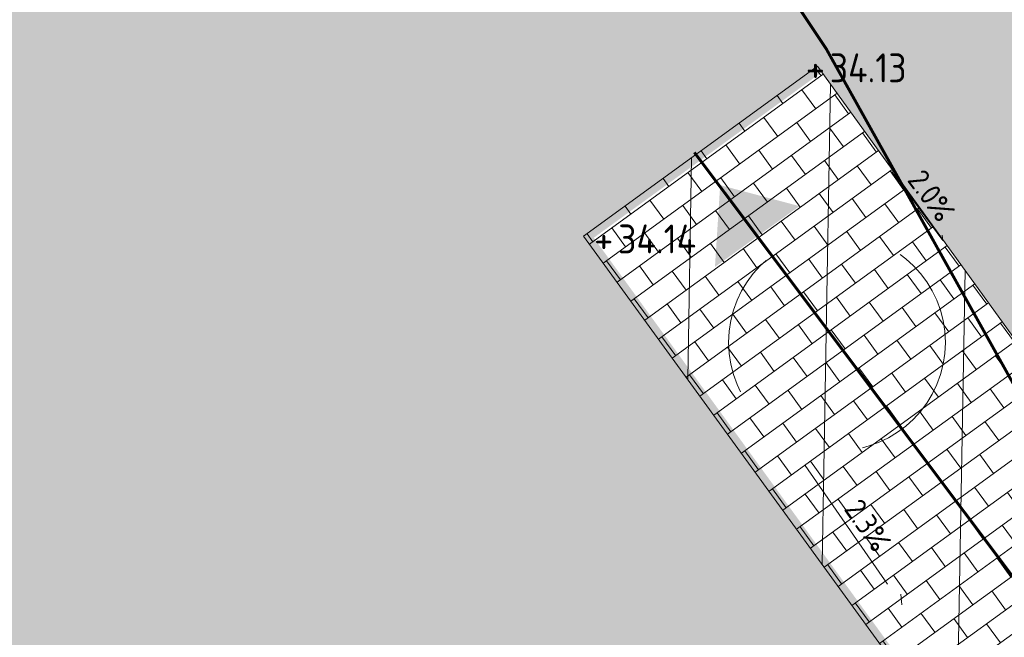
# Model space of a CAD drawing. Header units: metres. Extents: x 111845 to 310872, y 1106090 to 6520273.
# Tile 52 of 62: x 310827.52 to 310834.33, y 6520239.76 to 6520244.03. Entities that reach past the tile are written whole.
import ezdxf
from ezdxf.enums import TextEntityAlignment as Align

# ---------------------------------------------------------------- set-up
doc = ezdxf.new("R2010")
doc.units = ezdxf.units.M
doc.linetypes.add('DASHED_1', pattern=[2, 1, -1])
doc.linetypes.add('DASHED_2', pattern=[3, 2, -1])
for name, color, linetype, lineweight in [('_LA DIV-Bygg', 7, 'Continuous', 9), ('_LA DIV-Bygg under tak', 251, 'DASHED_2', 9), ('_LA TEK-Punkthøgde ny', 8, 'Continuous', 9), ('_LA VVS-Fallpiil', 8, 'Continuous', 9), ('LARK_KANT_ingen kant', 8, 'Continuous', 0), ('LARK_KANT_stein_granitt_vis5cm', 8, 'Continuous', 9)]:
    doc.layers.add(name, color=color, linetype=linetype, lineweight=lineweight)
for name, color, linetype, lineweight, true_color in [('LARK_BYGG_skravur', 7, 'Continuous', 0, 0xffffff), ('LARK_GRØNT_busker_mørk', 7, 'Continuous', 0, 0x97bd84), ('LARK_MATERIALE_asfalt', 7, 'Continuous', 0, 0xd1d1d1), ('LARK_MATERIALE_belegningsstein_oker', 7, 'Continuous', 0, 0x999999), ('LARK_UTSTYR_ledelinje', 7, 'Continuous', 0, 0xef4ff5)]:
    doc.layers.add(name, color=color, linetype=linetype, lineweight=lineweight, true_color=true_color)
doc.styles.add('FISO', font='Fiso')
doc.styles.add('ISO', font='ISO')
doc.styles.get("Standard").update_dxf_attribs({"font": 'ISOCPEUR.TTF'})

# ---------------------------------------------------------------- blocks, each defined once
blk = doc.blocks.new('_MPLUSZH')
at = {"style": 'FISO'}
blk.add_attdef('PLUSHÖJD', (2.074, -1), '', height=2, dxfattribs=at)
blk.add_attdef('+', text='', height=1, dxfattribs=at).set_placement((0, 0), align=Align.MIDDLE)

msp = doc.modelspace()

# ---------------------------------------------------------------- hatches: boundary and pattern name
at = {"layer": '_LA DIV-Bygg under tak', "linetype": 'DASHED_1', "true_color": 0x909090}
h = msp.add_hatch(dxfattribs=at)
h.set_pattern_fill('ANSI31', color=252, scale=0.3, angle=44)
h.set_pattern_definition([(89, (8.2589, 4.4897), (-0.95235492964, 0.01662341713), [])])
h.paths.add_polyline_path([(310831.4222, 6520242.5319), (310833.0402, 6520243.7074), (310835.8385, 6520239.8337), (310834.2374, 6520238.6615)])
at = {"layer": 'LARK_BYGG_skravur'}
h = msp.add_hatch(color=256, dxfattribs=at)
h.dxf.hatch_style = 1
h.paths.add_polyline_path([(310811.9609, 6520254.4478), (310811.9608, 6520252.4478), (310808.3609, 6520252.4478), (310808.3609, 6520243.3478), (310814.7609, 6520243.3478), (310814.7609, 6520245.176), (310820.4983, 6520245.1478), (310822.3494, 6520242.6), (310820.8876, 6520241.5469), (310823.3251, 6520238.1597), (310824.7813, 6520239.2177), (310827.2365, 6520235.8384), (310825.7969, 6520234.7926), (310826.1719, 6520234.2764), (310833.5371, 6520239.6277), (310831.409, 6520242.5433), (310833.0277, 6520243.7247), (310825.2369, 6520254.4478)])
at = {"layer": 'LARK_GRØNT_busker_mørk'}
h = msp.add_hatch(dxfattribs=at)
h.set_pattern_fill('GOST_WOOD', color=256, scale=0.05)
edge = h.paths.add_edge_path()
edge.add_line((310831.4849, 6520255.7578), (310834.1728, 6520252.1461))
edge.add_line((310834.1728, 6520252.1461), (310835.2866, 6520250.5495))
edge.add_line((310835.2866, 6520250.5495), (310837.6002, 6520247.0447))
edge.add_line((310837.6002, 6520247.0447), (310839.2089, 6520244.6124))
edge.add_line((310839.2089, 6520244.6124), (310841.0532, 6520241.3324))
edge.add_line((310841.0532, 6520241.3324), (310842.0339, 6520239.0379))
edge.add_arc((310841.234, 6520238.696), 0.87, -66.56551, 23.1428, ccw=False)
edge.add_line((310841.58, 6520237.8977), (310839.8874, 6520237.1641))
edge.add_line((310839.8874, 6520237.1641), (310839.4198, 6520238.276))
edge.add_line((310839.4198, 6520238.276), (310841.2573, 6520239.0724))
edge.add_arc((310793.7255, 6520218.4404), 51.8165, 23.4642, 31.73398)
edge.add_line((310837.7954, 6520245.6946), (310836.7224, 6520247.3577))
edge.add_line((310836.7224, 6520247.3577), (310834.9502, 6520249.8106))
edge.add_line((310834.9502, 6520249.8106), (310835.1841, 6520250.0005))
edge.add_line((310835.1841, 6520250.0005), (310832.3627, 6520253.8838))
edge.add_line((310832.3627, 6520253.8838), (310829.5372, 6520251.8309))
edge.add_line((310829.5372, 6520251.8309), (310827.0878, 6520255.1856))
edge.add_arc((310827.3786, 6520255.3978), 0.36, 90, 216.12517, ccw=False)
edge.add_line((310827.3786, 6520255.7578), (310831.4849, 6520255.7578))
at = {"layer": 'LARK_KANT_ingen kant', "linetype": 'DASHED_1'}
h = msp.add_hatch(color=256, dxfattribs=at)
h.dxf.hatch_style = 1
h.paths.add_polyline_path([(310832.3304, 6520242.3193), (310832.3665, 6520242.8851), (310832.9147, 6520242.74)])
at = {"layer": 'LARK_MATERIALE_asfalt'}
h = msp.add_hatch(color=256, dxfattribs=at)
h.dxf.hatch_style = 1
edge = h.paths.add_edge_path()
edge.add_arc((310823.9124, 6520255.3978), 0.5, 36.1139, 90.04472)
edge.add_line((310823.912, 6520255.8978), (310812.5644, 6520255.8978))
edge.add_line((310812.5644, 6520255.8978), (310807.3532, 6520255.8978))
edge.add_line((310807.3532, 6520255.8978), (310805.3718, 6520258.5807))
edge.add_line((310805.3718, 6520258.5807), (310779.8334, 6520258.5807))
edge.add_line((310779.8334, 6520258.5807), (310779.8326, 6520260.0807))
edge.add_line((310779.8326, 6520260.0807), (310804.8701, 6520260.0807))
edge.add_line((310804.8701, 6520260.0807), (310804.8701, 6520260.3807))
edge.add_line((310804.8701, 6520260.3807), (310806.1432, 6520260.3807))
edge.add_arc((310806.1217, 6520256.3607), 4.02, 61.03901, 89.69347, ccw=False)
edge.add_line((310808.0682, 6520259.878), (310808.3227, 6520259.742))
edge.add_arc((310817.0796, 6520277.1224), 19.4619, 243.25932, 266.45295)
edge.add_line((310815.8755, 6520257.6978), (310830.0074, 6520257.6936))
edge.add_line((310830.0074, 6520257.6936), (310831.3916, 6520255.8978))
edge.add_line((310831.3916, 6520255.8978), (310827.3786, 6520255.8978))
edge.add_arc((310827.3786, 6520255.3978), 0.5, 90.00002, 216.12516)
edge.add_line((310826.9747, 6520255.1031), (310832.2573, 6520247.8122))
edge.add_line((310832.2573, 6520247.8122), (310834.8019, 6520249.661))
edge.add_line((310834.8019, 6520249.661), (310836.5565, 6520247.2461))
edge.add_arc((310793.7255, 6520218.4404), 51.6165, 23.68632, 33.92264, ccw=False)
edge.add_line((310840.9938, 6520239.1762), (310839.1364, 6520238.3711))
edge.add_line((310839.1364, 6520238.3711), (310836.0622, 6520236.1447))
edge.add_line((310836.0622, 6520236.1447), (310834.2374, 6520238.6615))
edge.add_line((310834.2374, 6520238.6615), (310835.8385, 6520239.8337))
edge.add_line((310835.8385, 6520239.8337), (310833.0402, 6520243.7074))
edge.add_line((310833.0402, 6520243.7074), (310825.262, 6520254.3963))
edge.add_line((310825.262, 6520254.3963), (310824.3163, 6520255.6925))
at = {"layer": 'LARK_MATERIALE_belegningsstein_oker', "true_color": 0xaeaeae}
h = msp.add_hatch(dxfattribs=at)
h.set_pattern_fill('AR-B816', color=253, scale=0.0008, angle=36)
h.set_pattern_definition([(36, (0, 0), (-0.0955503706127, 0.1315138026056), []), (126, (0, 0), (-0.2270641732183, 0.035963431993), [0.16256, -0.16256])])
h.paths.add_polyline_path([(310833.0402, 6520243.7074), (310835.8385, 6520239.8337), (310834.2374, 6520238.6615), (310833.5382, 6520239.6194), (310831.4222, 6520242.5319)])

# ---------------------------------------------------------------- linework, layer by layer
at = {"layer": '_LA DIV-Bygg', "const_width": 0.1, "elevation": 37.61}
msp.add_lwpolyline([(310808.3609, 6520243.3478), (310814.7609, 6520243.3478), (310814.7609, 6520245.1478), (310817.8108, 6520245.1478), (310820.4983, 6520245.1478), (310822.3494, 6520242.6), (310820.8932, 6520241.542), (310823.3447, 6520238.165), (310824.8022, 6520239.224), (310827.2531, 6520235.8506), (310825.8012, 6520234.7867), (310826.1762, 6520234.2706), (310833.5382, 6520239.6194), (310831.4222, 6520242.5319), (310833.0402, 6520243.7074), (310825.2369, 6520254.4478), (310811.9609, 6520254.4478), (310811.9608, 6520252.4478), (310808.3609, 6520252.4478)], close=True, dxfattribs=at)
at = {"layer": '_LA TEK-Punkthøgde ny', "linetype": 'DASHED_1'}
msp.add_circle((310833.1742, 6520241.7972, 37.61), 0.75, dxfattribs=at)
at = {"layer": '_LA VVS-Fallpiil'}
msp.add_polyline3d([(310833.5539, 6520242.9802, 34.1122), (310833.9066, 6520242.5028, 34.1003), (310833.9024, 6520242.5397, 34.101)], dxfattribs=at)
at = {"layer": '_LA VVS-Fallpiil', "linetype": 'DASHED_1'}
msp.add_polyline3d([(310832.954, 6520240.9449, 34.0988), (310833.6231, 6520239.9821, 34.0713), (310833.6169, 6520240.0552, 34.0727)], dxfattribs=at)
at = {"layer": 'LARK_KANT_ingen kant', "color": 146, "linetype": 'DASHED_1', "true_color": 0x1c6287, "const_width": 0.02}
msp.add_lwpolyline([(310826.8814, 6520252.7317), (310831.0831, 6520246.852), (310833.1, 6520243.8281), (310835.1168, 6520240.2163), (310841.3353, 6520235.0926), (310843.016, 6520232.6567), (310843.8564, 6520230.9768), (310845.0328, 6520229.3809), (310846.7135, 6520228.121)], dxfattribs=at)
at = {"layer": 'LARK_KANT_ingen kant', "color": 234, "linetype": 'DASHED_1', "true_color": 0x9d0745, "elevation": 37.61}
msp.add_lwpolyline([(310841.8686, 6520239.5517, -0.332725), (310839.9758, 6520236.4044, 0.066694), (310833.6157, 6520247.9457)], format="xyb", dxfattribs=at)
at = {"layer": 'LARK_KANT_stein_granitt_vis5cm'}
msp.add_lwpolyline([(310833.0402, 6520243.7074), (310835.8385, 6520239.8337), (310834.2374, 6520238.6615), (310833.5382, 6520239.6194), (310831.4222, 6520242.5319)], close=True, dxfattribs=at)
at = {"layer": 'LARK_UTSTYR_ledelinje', "const_width": 0.02, "elevation": 37.61}
msp.add_lwpolyline([(310832.1878, 6520243.1116), (310835.7811, 6520238.3232)], dxfattribs=at)

# ---------------------------------------------------------------- block references
at = {"layer": '_LA TEK-Punkthøgde ny'}
ref = msp.add_blockref('_MPLUSZH', (310833.0248, 6520243.6963, 34.13), dxfattribs=dict(at, xscale=0.5, yscale=0.5, zscale=0.5))
ref.add_attrib('PLUSHÖJD', '34.13', (310833.1248, 6520243.5963, 34.13), dxfattribs={"height": 0.2, "style": 'ISO'})
ref.add_attrib('+', '+', dxfattribs={"height": 0.2}).set_placement((310833.0248, 6520243.6963, 34.13), align=Align.MIDDLE)
at = {"layer": '_LA TEK-Punkthøgde ny', "linetype": 'DASHED_1'}
ref = msp.add_blockref('_MPLUSZH', (310831.561, 6520242.5127, 34.14), dxfattribs=dict(at, xscale=0.5, yscale=0.5, zscale=0.5))
ref.add_attrib('PLUSHÖJD', '34.14', (310831.661, 6520242.4127, 34.14), dxfattribs={"height": 0.2, "style": 'ISO'})
ref.add_attrib('+', '+', dxfattribs={"height": 0.2}).set_placement((310831.561, 6520242.5127, 34.14), align=Align.MIDDLE)

# ---------------------------------------------------------------- texts
at = {"layer": '_LA VVS-Fallpiil', "style": 'ISO'}
msp.add_text('2.0%', height=0.15, rotation=306.45853, dxfattribs=at).set_placement((310833.7303, 6520242.7415, 34.1063), align=Align.BOTTOM_CENTER)
at = {"layer": '_LA VVS-Fallpiil', "linetype": 'DASHED_1', "style": 'ISO'}
msp.add_text('2.3%', height=0.15, rotation=304.79694, dxfattribs=at).set_placement((310833.2885, 6520240.4635, 34.085), align=Align.BOTTOM_CENTER)

doc.saveas('drawing.dxf')
